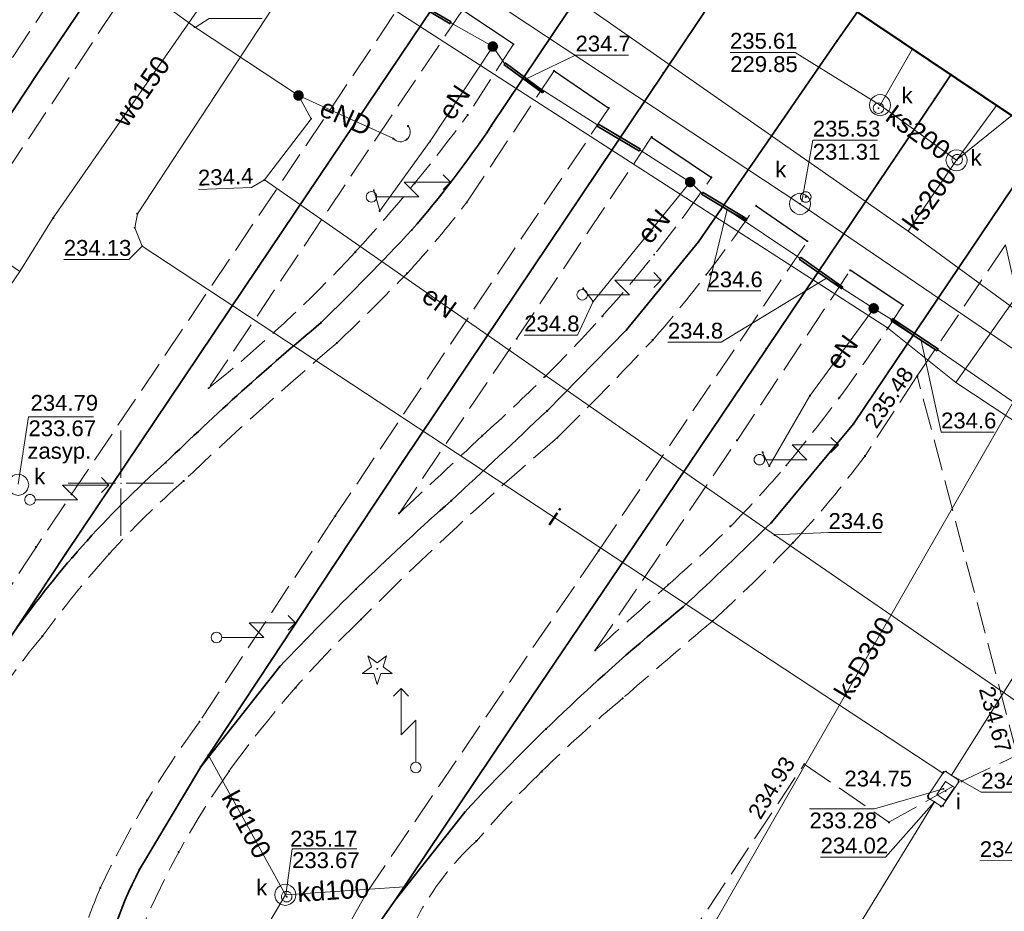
# Model space of a CAD drawing. Header units: metres. Extents: x 6603648 to 6604252, y 5739748 to 5740166.
# Tile 22 of 114: x 6603745 to 6603792, y 5739930 to 5739972. Entities that reach past the tile are written whole.
import ezdxf
from ezdxf.enums import TextEntityAlignment as Align

# ---------------------------------------------------------------- set-up
doc = ezdxf.new("R2010")
doc.units = ezdxf.units.M
doc.header["$PDSIZE"] = 0.75
doc.linetypes.add('ARK_LIN', pattern=[50, 50, 0])
doc.linetypes.add('PRZER3-1', pattern=[2, 1.5, -0.5])
doc.layers.get('0').update_dxf_attribs({"linetype": 'CONTINUOUS'})
for name, color, linetype, lineweight, true_color in [('GESBZO', 7, 'CONTINUOUS', 50, 0x0a0909), ('GSLKOU', 7, 'CONTINUOUS', 18, 0x0a0909), ('GSLKRW', 7, 'CONTINUOUS', 25, 0x0a0909), ('GSLTTR', 7, 'CONTINUOUS', 35, 0x0a0909), ('GSPPRB', 7, 'CONTINUOUS', 18, 0x0a0909), ('GSPRDI', 7, 'CONTINUOUS', 18, 0x008000), ('GSPWPS', 7, 'CONTINUOUS', 13, 0x0a0909), ('GSPWPS_O', 7, 'CONTINUOUS', 13, 0x0a0909), ('GSSKOA', 7, 'CONTINUOUS', 18, 0x0a0909), ('GULENN', 1, 'CONTINUOUS', 18, 0xff0000), ('GULENN_O', 1, 'CONTINUOUS', 18, 0xff0000), ('GULEOR', 1, 'CONTINUOUS', 35, 0xff0000), ('GULIPR', 7, 'CONTINUOUS', 18, 0x0a0909), ('GULIPR_O', 7, 'CONTINUOUS', 18, 0x0a0909), ('GULKDP', 7, 'CONTINUOUS', 18, 0x803300), ('GULKDP_O', 7, 'CONTINUOUS', 18, 0x803300), ('GULKSP', 7, 'CONTINUOUS', 18, 0x803300), ('GULKSP_O', 7, 'CONTINUOUS', 18, 0x803300), ('GULWOP', 5, 'CONTINUOUS', 18, 0x0000ff), ('GULWOP_O', 5, 'CONTINUOUS', 18, 0x0000ff), ('GUPISL', 7, 'CONTINUOUS', 18, 0x0a0909), ('GUPIWZ', 7, 'CONTINUOUS', 18, 0x0a0909), ('GUPIWZ_O', 7, 'CONTINUOUS', 18, 0x0a0909), ('GUPKSD', 7, 'CONTINUOUS', 18, 0x803300), ('GUPKWZ', 7, 'CONTINUOUS', 18, 0x0a0909), ('GUPKWZ_O', 7, 'CONTINUOUS', 18, 0x0a0909), ('GUSIKP', 7, 'CONTINUOUS', 18, 0x0a0909)]:
    doc.layers.add(name, color=color, linetype=linetype, lineweight=lineweight, true_color=true_color)
for name, color, linetype, true_color in [('GUPESH', 1, 'CONTINUOUS', 0xff0000), ('GUPESH_O', 1, 'CONTINUOUS', 0xff0000), ('GUPEUI', 7, 'CONTINUOUS', 0x0a0909), ('GUPISH', 7, 'CONTINUOUS', 0x0a0909), ('GUPISH_O', 7, 'CONTINUOUS', 0x0a0909), ('GUPKSH', 7, 'CONTINUOUS', 0x803300), ('GUPKSH_O', 7, 'CONTINUOUS', 0x803300), ('GUPZSH', 7, 'CONTINUOUS', 0x0a0909)]:
    doc.layers.add(name, color=color, linetype=linetype, true_color=true_color)
doc.layers.add('PKT_ARK', color=7, linetype='ARK_LIN', lineweight=18)
doc.styles.add('Arial', font='arial.ttf')

# ---------------------------------------------------------------- blocks, each defined once
blk = doc.blocks.new('GSPPRB0')
at = {"color": 0, "lineweight": 18}
blk.add_lwpolyline([(-0.007955, 0.0225), (0.007955, 0.0225), (0.0225, 0.007955), (0.0225, -0.007955), (0.007955, -0.0225), (-0.007955, -0.0225), (-0.0225, -0.007955), (-0.0225, 0.007955)], close=True, dxfattribs=at)
blk = doc.blocks.new('GUPISL1_5')
at = {"color": 0}
for points in [[(3.396745, 1.05234), (3.75, 0.7), (3.396745, 0.34766)], [(0.25, 0), (2.25, 0), (1.55, 0.7), (3.75, 0.7)]]:
    blk.add_lwpolyline(points, dxfattribs=at)
blk.add_lwpolyline([(0.25, 0), (0.241481, -0.064705), (0.216506, -0.125), (0.176777, -0.176777), (0.125, -0.216506), (0.064705, -0.241481), (0, -0.25), (-0.064705, -0.241481), (-0.125, -0.216506), (-0.176777, -0.176777), (-0.216506, -0.125), (-0.241481, -0.064705), (-0.25, 0), (-0.241481, 0.064705), (-0.216506, 0.125), (-0.176777, 0.176777), (-0.125, 0.216506), (-0.064705, 0.241481), (0, 0.25), (0.064705, 0.241481), (0.125, 0.216506), (0.176777, 0.176777), (0.216506, 0.125), (0.241481, 0.064705)], close=True, dxfattribs=at)
blk = doc.blocks.new('GUPESH1')
blk.add_hatch(color=0).paths.add_polyline_path([(0, 0.045), (-0.011647, 0.043467), (-0.0225, 0.038971), (-0.03182, 0.03182), (-0.038971, 0.0225), (-0.043467, 0.011647), (-0.045, 0), (-0.043467, -0.011647), (-0.038971, -0.0225), (-0.03182, -0.03182), (-0.0225, -0.038971), (-0.011647, -0.043467), (0, -0.045), (0.011647, -0.043467), (0.0225, -0.038971), (0.03182, -0.03182), (0.038971, -0.0225), (0.043467, -0.011647), (0.045, 0), (0.043467, 0.011647), (0.038971, 0.0225), (0.03182, 0.03182), (0.0225, 0.038971), (0.011647, 0.043467)])
blk = doc.blocks.new('GUPEUI1')
blk.add_hatch(color=0).paths.add_polyline_path([(0, 0.25), (-0.064705, 0.241481), (-0.125, 0.216506), (-0.176777, 0.176777), (-0.216506, 0.125), (-0.241481, 0.064705), (-0.25, 0), (-0.241481, -0.064705), (-0.216506, -0.125), (-0.176777, -0.176777), (-0.125, -0.216506), (-0.064705, -0.241481), (0, -0.25), (0.064705, -0.241481), (0.125, -0.216506), (0.176777, -0.176777), (0.216506, -0.125), (0.241481, -0.064705), (0.25, 0), (0.241481, 0.064705), (0.216506, 0.125), (0.176777, 0.176777), (0.125, 0.216506), (0.064705, 0.241481)])
blk = doc.blocks.new('GUPKSD1_1')
at = {"color": 0}
blk.add_lwpolyline([(0.5, 0), (0.482963, -0.12941), (0.433013, -0.25), (0.353553, -0.353553), (0.25, -0.433013), (0.12941, -0.482963), (0, -0.5), (-0.12941, -0.482963), (-0.25, -0.433013), (-0.353553, -0.353553), (-0.433013, -0.25), (-0.482963, -0.12941), (-0.5, 0), (-0.482963, 0.12941), (-0.433013, 0.25), (-0.353553, 0.353553), (-0.25, 0.433013), (-0.12941, 0.482963), (0, 0.5), (0.12941, 0.482963), (0.25, 0.433013), (0.353553, 0.353553), (0.433013, 0.25), (0.482963, 0.12941)], close=True, dxfattribs=at)
blk = doc.blocks.new('GUPKWZ1_1')
at = {"color": 0}
blk.add_lwpolyline([(0.25, 0), (0.241481, -0.064705), (0.216506, -0.125), (0.176777, -0.176777), (0.125, -0.216506), (0.064705, -0.241481), (0, -0.25), (-0.064705, -0.241481), (-0.125, -0.216506), (-0.176777, -0.176777), (-0.216506, -0.125), (-0.241481, -0.064705), (-0.25, 0), (-0.241481, 0.064705), (-0.216506, 0.125), (-0.176777, 0.176777), (-0.125, 0.216506), (-0.064705, 0.241481), (0, 0.25), (0.064705, 0.241481), (0.125, 0.216506), (0.176777, 0.176777), (0.216506, 0.125), (0.241481, 0.064705)], close=True, dxfattribs=at)
blk = doc.blocks.new('GSPRDI1')
blk.add_hatch(color=0).paths.add_polyline_path([(-0.045, 0), (-0.042798, -0.013906), (-0.036406, -0.02645), (-0.02645, -0.036406), (-0.013906, -0.042798), (0, -0.045), (0.013906, -0.042798), (0.02645, -0.036406), (0.036406, -0.02645), (0.042798, -0.013906), (0.045, 0), (0.042798, 0.013906), (0.036406, 0.02645), (0.02645, 0.036406), (0.013906, 0.042798), (0, 0.045), (-0.013906, 0.042798), (-0.02645, 0.036406), (-0.036406, 0.02645), (-0.042798, 0.013906)])
at = {"color": 0}
blk.add_lwpolyline([(0.088531, -0.272471), (-0.231778, -0.713338), (-0.231778, -0.168396), (-0.750048, 0), (-0.231778, 0.168396), (-0.231778, 0.713338), (0.088531, 0.272471), (0.606801, 0.440867), (0.286493, 0), (0.606801, -0.440867)], close=True, dxfattribs=at)
blk = doc.blocks.new('GUPISH1')
blk.add_hatch(color=0).paths.add_polyline_path([(0, 0.045), (-0.011647, 0.043467), (-0.0225, 0.038971), (-0.03182, 0.03182), (-0.038971, 0.0225), (-0.043467, 0.011647), (-0.045, 0), (-0.043467, -0.011647), (-0.038971, -0.0225), (-0.03182, -0.03182), (-0.0225, -0.038971), (-0.011647, -0.043467), (0, -0.045), (0.011647, -0.043467), (0.0225, -0.038971), (0.03182, -0.03182), (0.038971, -0.0225), (0.043467, -0.011647), (0.045, 0), (0.043467, 0.011647), (0.038971, 0.0225), (0.03182, 0.03182), (0.0225, 0.038971), (0.011647, 0.043467)])
blk = doc.blocks.new('GUPIWZ1_3')
at = {"color": 0}
blk.add_lwpolyline([(0.375, -0.25), (-0.375, -0.25), (-0.375, 0.25), (0.375, 0.25)], close=True, dxfattribs=at)
blk = doc.blocks.new('GUPZSH1')
blk.add_hatch(color=0).paths.add_polyline_path([(0, 0.045), (-0.011647, 0.043467), (-0.0225, 0.038971), (-0.03182, 0.03182), (-0.038971, 0.0225), (-0.043467, 0.011647), (-0.045, 0), (-0.043467, -0.011647), (-0.038971, -0.0225), (-0.03182, -0.03182), (-0.0225, -0.038971), (-0.011647, -0.043467), (0, -0.045), (0.011647, -0.043467), (0.0225, -0.038971), (0.03182, -0.03182), (0.038971, -0.0225), (0.043467, -0.011647), (0.045, 0), (0.043467, 0.011647), (0.038971, 0.0225), (0.03182, 0.03182), (0.0225, 0.038971), (0.011647, 0.043467)])
blk = doc.blocks.new('GUPKSH1')
blk.add_hatch(color=0).paths.add_polyline_path([(0, 0.045), (-0.011647, 0.043467), (-0.0225, 0.038971), (-0.03182, 0.03182), (-0.038971, 0.0225), (-0.043467, 0.011647), (-0.045, 0), (-0.043467, -0.011647), (-0.038971, -0.0225), (-0.03182, -0.03182), (-0.0225, -0.038971), (-0.011647, -0.043467), (0, -0.045), (0.011647, -0.043467), (0.0225, -0.038971), (0.03182, -0.03182), (0.038971, -0.0225), (0.043467, -0.011647), (0.045, 0), (0.043467, 0.011647), (0.038971, 0.0225), (0.03182, 0.03182), (0.0225, 0.038971), (0.011647, 0.043467)])
blk = doc.blocks.new('GSPWPS1')
blk.add_hatch(color=0).paths.add_polyline_path([(0, 0.045), (-0.011647, 0.043467), (-0.0225, 0.038971), (-0.03182, 0.03182), (-0.038971, 0.0225), (-0.043467, 0.011647), (-0.045, 0), (-0.043467, -0.011647), (-0.038971, -0.0225), (-0.03182, -0.03182), (-0.0225, -0.038971), (-0.011647, -0.043467), (0, -0.045), (0.011647, -0.043467), (0.0225, -0.038971), (0.03182, -0.03182), (0.038971, -0.0225), (0.043467, -0.011647), (0.045, 0), (0.043467, 0.011647), (0.038971, 0.0225), (0.03182, 0.03182), (0.0225, 0.038971), (0.011647, 0.043467)])
blk = doc.blocks.new('ASS_SYM', base_point=(826.5, 303.25))
at = {"layer": 'PKT_ARK'}
for p, q in [((826.5, 303.5), (826.5, 305.75)), ((826.25, 303.25), (824, 303.25)), ((826.5, 303), (826.5, 300.75)), ((826.75, 303.25), (829, 303.25))]:
    blk.add_line(p, q, dxfattribs=at)
blk.add_point((826.5, 303.25), dxfattribs=at)
blk.add_point((826.5, 303.25), dxfattribs=at)

msp = doc.modelspace()

# ---------------------------------------------------------------- linework, layer by layer
at = {"layer": 'GESBZO', "color": 18, "linetype": 'Continuous', "lineweight": 50, "true_color": 0x0a0909}
msp.add_lwpolyline([(6603844.91, 5740034.49), (6603839.9, 5740027), (6603875.35, 5740003.17), (6603880.41, 5740010.65), (6603920.5, 5739983.7), (6603873.22, 5739913.17), (6603833.08, 5739940.09), (6603838.08, 5739947.56), (6603802.57, 5739971.43), (6603797.54, 5739963.94), (6603767.37, 5739984.2), (6603814.71, 5740054.71)], close=True, dxfattribs=at)
at = {"layer": 'GSLKOU', "color": 18, "linetype": 'PRZER3-1', "lineweight": 18, "true_color": 0x0a0909}
for points in [[(6603732.661, 5739951.904), (6603752.425, 5739981.605)], [(6603734.536, 5739949.701), (6603754.754, 5739980.119)], [(6603764.077, 5739973.918), (6603745.973, 5739946.97)], [(6603766.216, 5739972.471), (6603754.164, 5739954.516)], [(6603768.63, 5739970.849), (6603766.456, 5739967.484)], [(6603770.565, 5739969.587), (6603766.42, 5739963.343)], [(6603773.161, 5739967.819), (6603760.177, 5739948.445)], [(6603768.78, 5739956.859), (6603775.189, 5739966.439)], [(6603772.683, 5739946.805), (6603782.59, 5739961.497)], [(6603779.249, 5739952.038), (6603784.618, 5739960.117)], [(6603763.205, 5739948.566), (6603768.78, 5739956.859)], [(6603787.8, 5739955.1), (6603785.325, 5739951.299)], [(6603772.517, 5739942.071), (6603779.249, 5739952.038)], [(6603760.177, 5739948.445), (6603753.731, 5739938.674)], [(6603745.973, 5739946.97), (6603741.209, 5739939.653)], [(6603761.705, 5739930.612), (6603772.683, 5739946.805)], [(6603761.705, 5739930.612), (6603758.508, 5739924.937)]]:
    msp.add_lwpolyline(points, dxfattribs=at)
for points in [[(6603766.456, 5739967.484, -0.026379), (6603761.126, 5739960.986)], [(6603772.85, 5739957.931, 0.031974), (6603778.028, 5739964.526)], [(6603766.42, 5739963.343, -0.022209), (6603763.587, 5739959.965)], [(6603780.156, 5739963.178, -0.014815), (6603777.781, 5739959.9)], [(6603754.164, 5739954.516, 0.03759), (6603761.126, 5739960.986)], [(6603763.587, 5739959.965, -0.007771), (6603760.262, 5739956.668)], [(6603777.781, 5739959.9, -0.016662), (6603775.243, 5739956.798)], [(6603781.584, 5739950.844, 0.03015), (6603787.122, 5739958.457)], [(6603770.117, 5739955.055, 0.015158), (6603772.85, 5739957.931)], [(6603760.262, 5739956.668, 0.014024), (6603752.982, 5739950.111)], [(6603775.243, 5739956.798, -0.00858), (6603770.725, 5739952.167)], [(6603767.152, 5739952.255, 0.013667), (6603770.117, 5739955.055)], [(6603770.725, 5739952.167, 0.021604), (6603761.405, 5739943.539)], [(6603763.205, 5739948.566, 0.001456), (6603767.152, 5739952.255)], [(6603785.325, 5739951.299, -0.026489), (6603781.907, 5739947.18)], [(6603778.931, 5739947.951, 0.019313), (6603781.584, 5739950.844)], [(6603752.982, 5739950.111, 0.028227), (6603749.45, 5739946.65)], [(6603775.986, 5739945.191, 0.019267), (6603778.931, 5739947.951)], [(6603781.907, 5739947.18, -0.014972), (6603778.081, 5739943.453)], [(6603749.45, 5739946.65, 0.024984), (6603746.268, 5739942.725)], [(6603772.517, 5739942.071, 0.005425), (6603775.986, 5739945.191)], [(6603755.139, 5739936.332, -0.046882), (6603761.405, 5739943.539)], [(6603778.081, 5739943.453, 0.006138), (6603773.824, 5739939.787)], [(6603746.268, 5739942.725, 0.075875), (6603742.189, 5739936.142)], [(6603773.824, 5739939.787, 0.022283), (6603769.972, 5739936.309)], [(6603753.731, 5739938.674, 0.048437), (6603749.019, 5739930.778)], [(6603755.139, 5739936.332, 0.054213), (6603750.988, 5739928.827)], [(6603769.972, 5739936.309, 0.023566), (6603766.878, 5739933.006)], [(6603766.878, 5739933.006, 0.088556), (6603764.06, 5739929.359)], [(6603748.024, 5739927.997, -0.02836), (6603749.019, 5739930.778)]]:
    msp.add_lwpolyline(points, format="xyb", dxfattribs=at)
at = {"layer": 'GSLKRW', "color": 18, "linetype": 'Continuous', "lineweight": 25, "true_color": 0x0a0909}
for points in [[(6603768.63, 5739970.849), (6603766.216, 5739972.471)], [(6603770.565, 5739969.587), (6603773.161, 5739967.819)], [(6603775.189, 5739966.439), (6603778.028, 5739964.526)], [(6603780.156, 5739963.178), (6603782.59, 5739961.497)], [(6603787.122, 5739958.457), (6603784.618, 5739960.117)]]:
    msp.add_lwpolyline(points, dxfattribs=at)
at = {"layer": 'GSLTTR', "color": 18, "linetype": 'Continuous', "lineweight": 35, "true_color": 0x0a0909}
for points in [[(6603749.51, 5739910.14, -0.046197), (6603745.82, 5739913.14, -0.026842), (6603743.9, 5739915.24, -0.075296), (6603740.8, 5739919.97, -0.066453), (6603739.33, 5739924.79, -0.051989), (6603739.12, 5739929.17, -0.009541), (6603739.17, 5739929.86, -0.113235), (6603742.57, 5739939.33), (6603744.11, 5739941.73), (6603744.69, 5739942.6), (6603747.38, 5739946.66), (6603750.92, 5739951.92), (6603756.52, 5739960.27), (6603762.25, 5739968.78), (6603769.89, 5739980.14), (6603770.97, 5739981.78)], [(6603775.54, 5739978.72), (6603774.92, 5739977.81), (6603771.27, 5739972.47), (6603767.58, 5739966.97, -0.030946), (6603763.81, 5739962.03, -0.011924), (6603759.5, 5739957.63, 0.018577), (6603752.12, 5739950.98, 0.058962), (6603744.69, 5739942.6)], [(6603758.67, 5739904.01, -0.086393), (6603752.76, 5739909.2, -0.036176), (6603750.96, 5739911.78, -0.024449), (6603750.16, 5739913.25, -0.068711), (6603748.65, 5739918.14, -0.015582), (6603748.48, 5739919.48, -0.045773), (6603748.45, 5739923.25, -0.027228), (6603748.8, 5739925.68, -0.067876), (6603750.88, 5739931.65), (6603753.79, 5739936.54), (6603757.16, 5739941.63), (6603760.04, 5739946), (6603763.38, 5739951.03), (6603769.56, 5739960.23), (6603775.75, 5739969.48), (6603779.11, 5739974.5), (6603779.94, 5739975.76)], [(6603784.96, 5739972.39), (6603783.99, 5739971), (6603781.5, 5739967.38), (6603777.41, 5739961.46), (6603774, 5739957.28), (6603770.22, 5739953.43, -0.001224), (6603765.68, 5739949.17, 0.022454), (6603757.54, 5739941.29), (6603753.79, 5739936.54)], [(6603767.96, 5739897.79, -0.046037), (6603764.15, 5739900.79, -0.032329), (6603762.04, 5739903.04, -0.036658), (6603760.29, 5739905.46, -0.020129), (6603759.47, 5739906.92, -0.020807), (6603758.85, 5739908.25, -0.047397), (6603757.78, 5739911.87, -0.028707), (6603757.48, 5739914.03, -0.045966), (6603757.49, 5739917.21, -0.02338), (6603757.83, 5739919.35, -0.071057), (6603759.58, 5739924.44), (6603762.42, 5739929.34), (6603763.02, 5739930.2), (6603769.1, 5739939.25), (6603774.8, 5739947.71), (6603780.64, 5739956.39), (6603785.95, 5739964.27), (6603788.63, 5739968.26), (6603789.4, 5739969.4)], [(6603793.89, 5739966.39), (6603793.3, 5739965.49), (6603784.78, 5739952.83), (6603780.88, 5739948.13, -0.006869), (6603776.69, 5739944.13, 0.034582), (6603766.32, 5739934.38), (6603763.02, 5739930.2)]]:
    msp.add_lwpolyline(points, format="xyb", dxfattribs=at)
msp.add_lwpolyline([(6603748.86, 5739973.66), (6603746.04, 5739969.46), (6603743.22, 5739965.22)], dxfattribs=at)
at = {"layer": 'GSSKOA', "color": 18, "linetype": 'PRZER3-1', "lineweight": 18, "true_color": 0x0a0909}
msp.add_lwpolyline([(6603775.52, 5739899.78), (6603774.38, 5739898.07), (6603765.84, 5739903.97), (6603769.82, 5739909.75), (6603766.28, 5739911.97), (6603773.42, 5739923.12), (6603782.44, 5739936.66), (6603786.46, 5739933.9), (6603789.91, 5739935.85), (6603792.55, 5739937.08), (6603787.8, 5739955.1), (6603791.99, 5739961.32), (6603795.31, 5739946.46), (6603797.65, 5739941.89, -0.160585), (6603793.59, 5739926.67), (6603789.76, 5739929.17), (6603781.99, 5739917.85), (6603771.35, 5739902.65)], format="xyb", close=True, dxfattribs=at)
at = {"layer": 'GULENN', "color": 1, "linetype": 'Continuous', "lineweight": 18, "true_color": 0xff0000}
for points in [[(6603739.309, 5739984.7, 0.0453), (6603739.024, 5739984.247, 0.253531), (6603738.904, 5739982.742), (6603739.609, 5739981.58), (6603740.354, 5739980.954), (6603746.175, 5739977.009), (6603753.49, 5739971.67), (6603758.429, 5739968.416)], [(6603758.429, 5739968.416), (6603762.933, 5739966.366, 0.962527), (6603763.633, 5739966.969)]]:
    msp.add_lwpolyline(points, format="xyb", dxfattribs=at)
for points in [[(6603768.208, 5739969.93), (6603767.652, 5739970.739), (6603765.658, 5739971.869)], [(6603767.652, 5739970.739), (6603764.681, 5739966.239), (6603762.287, 5739962.93), (6603762.007, 5739963.915)], [(6603772.637, 5739967.008), (6603769.212, 5739969.187), (6603770.035, 5739968.586)], [(6603758.429, 5739968.416), (6603759.032, 5739967.311), (6603756.81, 5739964.405), (6603781.022, 5739947.545), (6603793.714, 5739938.814), (6603795.289, 5739930.775)], [(6603777.583, 5739963.777), (6603777.023, 5739964.306), (6603774.642, 5739965.818)], [(6603777.023, 5739964.306), (6603772.415, 5739958.632), (6603771.943, 5739959.253)], [(6603782.226, 5739960.689), (6603778.775, 5739963.001), (6603779.689, 5739962.509)], [(6603787.992, 5739956.785), (6603786.576, 5739957.776), (6603785.733, 5739958.306), (6603783.491, 5739959.745), (6603784.245, 5739959.279)], [(6603785.733, 5739958.306), (6603782.707, 5739954.158), (6603780.774, 5739950.818), (6603780.461, 5739951.472)], [(6603795.443, 5739931.088), (6603796.634, 5739938.024), (6603796.785, 5739947.978), (6603794.554, 5739951.965), (6603793.136, 5739953.326), (6603788.775, 5739956.33)]]:
    msp.add_lwpolyline(points, dxfattribs=at)
at = {"layer": 'GULEOR', "color": 1, "linetype": 'Continuous', "lineweight": 35, "true_color": 0xff0000}
for points in [[(6603765.633, 5739971.826), (6603763.74, 5739972.938)], [(6603763.791, 5739973.025), (6603765.684, 5739971.912)], [(6603770.006, 5739968.546), (6603768.178, 5739969.89)], [(6603768.237, 5739969.97), (6603770.065, 5739968.627)], [(6603774.616, 5739965.775), (6603772.612, 5739966.965)], [(6603772.663, 5739967.051), (6603774.667, 5739965.861)], [(6603779.663, 5739962.466), (6603777.558, 5739963.734)], [(6603777.609, 5739963.82), (6603779.715, 5739962.552)], [(6603784.216, 5739959.238), (6603782.198, 5739960.648)], [(6603782.255, 5739960.73), (6603784.274, 5739959.32)], [(6603786.548, 5739957.734), (6603788.748, 5739956.288)], [(6603788.803, 5739956.371), (6603786.603, 5739957.818)]]:
    msp.add_lwpolyline(points, dxfattribs=at)
at = {"layer": 'GULIPR', "color": 18, "linetype": 'Continuous', "lineweight": 18, "true_color": 0x0a0909}
for points in [[(6603763.9, 5739982.8), (6603750.78, 5739962.8), (6603750.66, 5739962.13), (6603751.01, 5739961.26), (6603789.02, 5739936.23)], [(6603789.42, 5739936.14), (6603808.959, 5739967.135)], [(6603788.62, 5739934.87), (6603772.21, 5739908.02), (6603771.64, 5739907.58), (6603770.48, 5739907.2), (6603769.71, 5739906.87), (6603768.93, 5739906.16), (6603761.41, 5739889.72), (6603761.16, 5739888.8), (6603761.19, 5739887.47), (6603765.51, 5739851.59)]]:
    msp.add_lwpolyline(points, dxfattribs=at)
at = {"layer": 'GULKDP', "color": 36, "linetype": 'Continuous', "lineweight": 18, "true_color": 0x803300}
for points in [[(6603808.053, 5739945.704), (6603782.235, 5739963.27), (6603758.971, 5739978.657), (6603770.532, 5739996.192)], [(6603757.807, 5739930.454), (6603754.132, 5739937.142)], [(6603757.807, 5739930.454), (6603756.172, 5739927.649), (6603754.079, 5739913.346)], [(6603763.461, 5739930.827), (6603757.807, 5739930.454)]]:
    msp.add_lwpolyline(points, dxfattribs=at)
at = {"layer": 'GULKSP', "color": 36, "linetype": 'Continuous', "lineweight": 18, "true_color": 0x803300}
for points in [[(6603748.516, 5739988.769), (6603769.313, 5739974.582), (6603787.37, 5739961.971), (6603794.163, 5739956.998)], [(6603787.568, 5739970.638), (6603786.038, 5739967.957), (6603789.665, 5739965.339)], [(6603791.563, 5739967.948), (6603789.665, 5739965.339), (6603787.37, 5739961.971)], [(6603768.678, 5739901.106), (6603777.469, 5739927.869), (6603794.163, 5739956.998)]]:
    msp.add_lwpolyline(points, dxfattribs=at)
at = {"layer": 'GULWOP', "color": 5, "linetype": 'Continuous', "lineweight": 18, "true_color": 0x0000ff}
for points in [[(6603745.201, 5739960.057), (6603740.434, 5739963.332), (6603740.26, 5739965.529), (6603720.897, 5739981.424), (6603720.225, 5739982.01), (6603719.36, 5739982.56)], [(6603745.201, 5739960.057), (6603746.79, 5739962.599), (6603755.14, 5739974.639), (6603756.52, 5739976.667)], [(6603825.656, 5739849.078), (6603825.941, 5739853.814), (6603837.788, 5739855.542), (6603869.267, 5739902.302), (6603868.152, 5739903.059), (6603866.813, 5739903.963), (6603828.065, 5739929.382), (6603823.148, 5739932.634), (6603789.626, 5739954.786), (6603786.394, 5739957.382), (6603756.52, 5739976.667)], [(6603789.626, 5739954.786), (6603796.544, 5739964.609)], [(6603825.656, 5739849.078), (6603769.366, 5739852.901), (6603737.285, 5739855.059), (6603734.65, 5739855.19), (6603732.727, 5739868.33), (6603732.589, 5739869.247), (6603724.96, 5739921.24), (6603723.88, 5739928.79), (6603745.201, 5739960.057)]]:
    msp.add_lwpolyline(points, dxfattribs=at)
at = {"layer": 'GUPESH_O', "color": 1, "linetype": 'Continuous', "lineweight": 13, "true_color": 0xff0000, "flags": 128}
for points in [[(6603753.52, 5739971.652), (6603754.185, 5739972.066), (6603756.705, 5739972.066)], [(6603769.212, 5739969.187), (6603771.582, 5739970.333), (6603774.102, 5739970.333)], [(6603756.81, 5739964.405), (6603756.202, 5739964.052), (6603753.684, 5739963.957)], [(6603778.775, 5739963.001), (6603777.849, 5739959.136), (6603780.369, 5739959.138)], [(6603783.491, 5739959.745), (6603778.486, 5739956.701), (6603775.966, 5739956.701)], [(6603772.411, 5739958.628), (6603771.667, 5739957.036), (6603769.147, 5739957.036)], [(6603787.992, 5739956.785), (6603788.933, 5739952.434), (6603791.453, 5739952.434)], [(6603781.022, 5739947.545), (6603783.592, 5739947.659), (6603786.112, 5739947.659)], [(6603795.443, 5739931.088), (6603793.292, 5739932.081), (6603790.772, 5739932.075)]]:
    msp.add_lwpolyline(points, dxfattribs=at)
at = {"layer": 'GUPISH_O', "color": 18, "linetype": 'Continuous', "lineweight": 13, "true_color": 0x0a0909, "flags": 128}
for points in [[(6603751.01, 5739961.26), (6603750.37, 5739960.631), (6603747.29, 5739960.631)], [(6603789.42, 5739936.14), (6603790.843, 5739935.327), (6603793.923, 5739935.327)], [(6603789.04, 5739935.49), (6603785.77, 5739934.535), (6603782.69, 5739934.535)], [(6603788.607, 5739934.859), (6603786.295, 5739932.247), (6603783.215, 5739932.247)]]:
    msp.add_lwpolyline(points, dxfattribs=at)
at = {"layer": 'GUPKSH_O', "color": 36, "linetype": 'Continuous', "lineweight": 13, "true_color": 0x803300, "flags": 128}
for points in [[(6603786.038, 5739967.957), (6603782.004, 5739970.452), (6603778.924, 5739970.452)], [(6603789.694, 5739965.37), (6603793.203, 5739968.216), (6603796.283, 5739968.216)], [(6603782.328, 5739963.385), (6603782.841, 5739966.289), (6603785.921, 5739966.289)], [(6603745.131, 5739949.952), (6603745.614, 5739953.159), (6603748.694, 5739953.159)], [(6603757.835, 5739930.452), (6603758.127, 5739932.645), (6603761.207, 5739932.645)]]:
    msp.add_lwpolyline(points, dxfattribs=at)
at = {"layer": 'GUSIKP', "color": 18, "linetype": 'Continuous', "lineweight": 18, "true_color": 0x0a0909}
msp.add_lwpolyline([(6603789.06, 5739936.29), (6603789.16, 5739936.31), (6603789.75, 5739935.92), (6603789.77, 5739935.82), (6603789.02, 5739934.69), (6603788.93, 5739934.66), (6603788.33, 5739935.05), (6603788.31, 5739935.15)], close=True, dxfattribs=at)

# ---------------------------------------------------------------- block references
at = {"layer": 'GSPPRB', "color": 18, "linetype": 'Continuous', "lineweight": 18, "true_color": 0x0a0909, "rotation": 90}
for p in [(6603765.658, 5739971.869), (6603768.63, 5739970.849), (6603783.99, 5739971), (6603768.208, 5739969.93), (6603746.04, 5739969.46), (6603770.565, 5739969.587), (6603775.75, 5739969.48), (6603789.4, 5739969.4), (6603762.25, 5739968.78), (6603770.035, 5739968.586), (6603788.63, 5739968.26), (6603773.161, 5739967.819), (6603759.032, 5739967.311), (6603766.456, 5739967.484), (6603781.5, 5739967.38), (6603763.633, 5739966.969), (6603767.58, 5739966.97), (6603772.637, 5739967.008), (6603762.933, 5739966.366), (6603775.189, 5739966.439), (6603763.572, 5739966.33), (6603764.681, 5739966.239), (6603774.642, 5739965.818), (6603778.028, 5739964.526), (6603763.941, 5739964.243), (6603785.95, 5739964.27), (6603762.007, 5739963.915), (6603777.583, 5739963.777), (6603766.42, 5739963.343), (6603780.156, 5739963.178), (6603750.78, 5739962.8), (6603762.287, 5739962.93), (6603746.79, 5739962.599), (6603779.689, 5739962.509), (6603750.66, 5739962.13), (6603763.81, 5739962.03), (6603777.41, 5739961.46), (6603782.59, 5739961.497), (6603761.126, 5739960.986), (6603775.312, 5739960.851), (6603782.226, 5739960.689), (6603756.52, 5739960.27), (6603763.587, 5739959.965), (6603769.56, 5739960.23), (6603777.781, 5739959.9), (6603784.618, 5739960.117), (6603771.943, 5739959.253), (6603784.245, 5739959.279), (6603787.122, 5739958.457), (6603759.5, 5739957.63), (6603772.85, 5739957.931), (6603786.576, 5739957.776), (6603774, 5739957.28), (6603786.394, 5739957.382), (6603760.262, 5739956.668), (6603768.78, 5739956.859), (6603775.243, 5739956.798), (6603780.64, 5739956.39), (6603788.775, 5739956.33), (6603770.117, 5739955.055), (6603787.8, 5739955.1), (6603754.164, 5739954.516), (6603782.707, 5739954.158), (6603784.1, 5739954.065), (6603770.22, 5739953.43), (6603784.78, 5739952.83), (6603750.92, 5739951.92), (6603767.152, 5739952.255), (6603770.725, 5739952.167), (6603779.249, 5739952.038), (6603780.461, 5739951.472), (6603752.12, 5739950.98), (6603763.38, 5739951.03), (6603785.325, 5739951.299), (6603780.774, 5739950.818), (6603781.584, 5739950.844), (6603752.982, 5739950.111), (6603765.68, 5739949.17), (6603760.177, 5739948.445), (6603763.205, 5739948.566), (6603780.88, 5739948.13), (6603774.8, 5739947.71), (6603778.931, 5739947.951), (6603745.973, 5739946.97), (6603772.683, 5739946.805), (6603781.907, 5739947.18), (6603747.38, 5739946.66), (6603747.67, 5739946.45), (6603749.45, 5739946.65), (6603760.04, 5739946), (6603761.16, 5739944.97), (6603775.986, 5739945.191), (6603776.69, 5739944.13), (6603761.405, 5739943.539), (6603778.081, 5739943.453), (6603746.268, 5739942.725), (6603772.517, 5739942.071), (6603757.16, 5739941.63), (6603757.54, 5739941.29), (6603758.29, 5739940.295), (6603773.824, 5739939.787), (6603769.1, 5739939.25), (6603753.731, 5739938.674), (6603770.18, 5739938.33), (6603753.79, 5739936.54), (6603782.44, 5739936.66), (6603755.139, 5739936.332), (6603769.972, 5739936.309), (6603789.06, 5739936.29), (6603789.16, 5739936.31), (6603789.75, 5739935.92), (6603789.77, 5739935.82), (6603789.91, 5739935.85), (6603788.31, 5739935.15), (6603788.33, 5739935.05), (6603751.245, 5739934.943), (6603788.93, 5739934.66), (6603789.02, 5739934.69), (6603766.32, 5739934.38), (6603786.46, 5739933.9), (6603766.878, 5739933.006), (6603752.745, 5739932.483), (6603750.88, 5739931.65), (6603749.019, 5739930.778), (6603761.705, 5739930.612), (6603763.02, 5739930.2)]:
    msp.add_blockref('GSPPRB0', p, dxfattribs=at)
at = {"layer": 'GSPRDI', "color": 96, "linetype": 'Continuous', "lineweight": 18, "true_color": 0x008000, "rotation": 90}
msp.add_blockref('GSPRDI1', (6603762.17, 5739941.19), dxfattribs=at)
at = {"layer": 'GSPWPS', "color": 18, "linetype": 'Continuous', "lineweight": 13, "true_color": 0x0a0909, "rotation": 90}
for p in [(6603787.8, 5739955.1), (6603782.44, 5739936.66)]:
    msp.add_blockref('GSPWPS1', p, dxfattribs=at)
at = {"layer": 'GUPESH', "color": 1, "linetype": 'Continuous', "lineweight": 5, "true_color": 0xff0000, "rotation": 90}
for p in [(6603753.49, 5739971.67), (6603769.212, 5739969.187), (6603756.81, 5739964.405), (6603778.775, 5739963.001), (6603783.491, 5739959.745), (6603772.415, 5739958.632), (6603787.992, 5739956.785), (6603781.022, 5739947.545)]:
    msp.add_blockref('GUPESH1', p, dxfattribs=at)
at = {"layer": 'GUPEUI', "color": 18, "linetype": 'Continuous', "lineweight": 5, "true_color": 0x0a0909, "rotation": 90}
for p in [(6603767.652, 5739970.739), (6603758.429, 5739968.416), (6603777.023, 5739964.306), (6603785.733, 5739958.306)]:
    msp.add_blockref('GUPEUI1', p, dxfattribs=at)
at = {"layer": 'GUPISH', "color": 18, "linetype": 'Continuous', "lineweight": 5, "true_color": 0x0a0909, "rotation": 90}
for p in [(6603751.01, 5739961.26), (6603789.02, 5739936.23), (6603789.42, 5739936.14), (6603789.04, 5739935.49), (6603789.147, 5739935.386), (6603788.62, 5739934.87)]:
    msp.add_blockref('GUPISH1', p, dxfattribs=at)
at = {"layer": 'GUPISL', "color": 18, "linetype": 'Continuous', "lineweight": 18, "true_color": 0x0a0909}
for p, rotation in [((6603761.893, 5739963.602), 359.9999974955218), ((6603771.899, 5739958.952), 359.9999974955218), ((6603780.308, 5739951.119), 359.9999974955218), ((6603745.683, 5739949.217), 359.9999974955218), ((6603754.536, 5739942.674), 359.9999974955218), ((6603763.997, 5739936.499), 90)]:
    msp.add_blockref('GUPISL1_5', p, dxfattribs=dict(at, rotation=rotation))
at = {"layer": 'GUPIWZ', "color": 18, "linetype": 'Continuous', "lineweight": 18, "true_color": 0x0a0909, "rotation": 56.02769774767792}
msp.add_blockref('GUPIWZ1_3', (6603789.147, 5739935.386), dxfattribs=at)
at = {"layer": 'GUPKSD', "color": 36, "linetype": 'Continuous', "lineweight": 18, "true_color": 0x803300, "rotation": 90}
for p in [(6603786.038, 5739967.957), (6603789.665, 5739965.339), (6603782.235, 5739963.27), (6603745.122, 5739949.926), (6603757.807, 5739930.454)]:
    msp.add_blockref('GUPKSD1_1', p, dxfattribs=at)
at = {"layer": 'GUPKSH', "color": 36, "linetype": 'Continuous', "lineweight": 5, "true_color": 0x803300, "rotation": 90}
for p in [(6603785.964, 5739967.816), (6603786.038, 5739967.957), (6603789.665, 5739965.339), (6603789.694, 5739965.37), (6603782.508, 5739963.595), (6603782.235, 5739963.27), (6603757.807, 5739930.454), (6603757.869, 5739930.365)]:
    msp.add_blockref('GUPKSH1', p, dxfattribs=at)
at = {"layer": 'GUPKWZ', "color": 18, "linetype": 'Continuous', "lineweight": 18, "true_color": 0x0a0909, "rotation": 90}
for p in [(6603785.964, 5739967.816), (6603789.694, 5739965.37), (6603782.508, 5739963.595), (6603757.869, 5739930.365)]:
    msp.add_blockref('GUPKWZ1_1', p, dxfattribs=at)
at = {"layer": 'GUPZSH', "color": 18, "linetype": 'Continuous', "lineweight": 5, "true_color": 0x0a0909, "rotation": 90}
msp.add_blockref('GUPZSH1', (6603750.78, 5739962.8), dxfattribs=at)
at = {"layer": 'PKT_ARK', "linetype": 'Continuous'}
msp.add_blockref('ASS_SYM', (6603750, 5739950), dxfattribs=at)

# ---------------------------------------------------------------- texts
at = {"layer": 'GSPWPS_O', "color": 18, "linetype": 'Continuous', "lineweight": 0, "true_color": 0x0a0909, "style": 'Arial'}
for s, rotation, p in [('235.48', 55.5497, (6603785.862, 5739952.543)), ('234.93', 58.3606, (6603780.359, 5739933.983))]:
    msp.add_text(s, height=0.75, rotation=rotation, dxfattribs=at).set_placement(p)
msp.add_text('234.67', height=0.75, rotation=285.2478, dxfattribs=at).set_placement((6603791.564, 5739937.138), align=Align.RIGHT)
at = {"layer": 'GULENN_O', "color": 1, "linetype": 'Continuous', "lineweight": 0, "true_color": 0xff0000, "style": 'Arial'}
for s, rotation, p in [('eN', 56.5737, (6603766.197, 5739967.844)), ('eND', 335.5351, (6603760.495, 5739966.982)), ('eN', 49.7728, (6603775.63, 5739961.91)), ('eN', 323.9982, (6603764.853, 5739958.242)), ('eN', 53.8937, (6603784.584, 5739955.966))]:
    msp.add_text(s, height=0.9, rotation=rotation, dxfattribs=at).set_placement(p, align=Align.CENTER)
at = {"layer": 'GULIPR_O', "color": 18, "linetype": 'Continuous', "lineweight": 0, "true_color": 0x0a0909, "style": 'Arial'}
msp.add_text('i', height=0.9, rotation=326.3246, dxfattribs=at).set_placement((6603770.336, 5739948.023), align=Align.CENTER)
at = {"layer": 'GULKDP_O', "color": 36, "linetype": 'Continuous', "lineweight": 0, "true_color": 0x803300, "style": 'Arial'}
for rotation, p in [(298.7896, (6603755.575, 5739933.581)), (3.7784, (6603760.106, 5739930.225))]:
    msp.add_text('kd100', height=0.9, rotation=rotation, dxfattribs=at).set_placement(p, align=Align.CENTER)
at = {"layer": 'GULKSP_O', "color": 36, "linetype": 'Continuous', "lineweight": 0, "true_color": 0x803300, "style": 'Arial'}
for s, rotation, p in [('ks200', 324.1812, (6603787.588, 5739966.283)), ('ks200', 54.5853, (6603788.747, 5739963.268)), ('ksD300', 59.0343, (6603785.676, 5739941.469))]:
    msp.add_text(s, height=0.9, rotation=rotation, dxfattribs=at).set_placement(p, align=Align.CENTER)
at = {"layer": 'GULWOP_O', "color": 5, "linetype": 'Continuous', "lineweight": 0, "true_color": 0x0000ff, "style": 'Arial'}
msp.add_text('wo150', height=0.9, rotation=55.2556, dxfattribs=at).set_placement((6603751.335, 5739968.363), align=Align.CENTER)
at = {"layer": 'GUPESH_O', "color": 1, "linetype": 'Continuous', "lineweight": 0, "true_color": 0xff0000, "style": 'Arial'}
for s, rotation, p in [('234.7', 360, (6603771.582, 5739970.506)), ('234.4', 2.1522, (6603753.677, 5739964.13)), ('234.6', 0.0489, (6603777.849, 5739959.308)), ('234.8', 360, (6603769.147, 5739957.209)), ('234.8', 360, (6603775.966, 5739956.873)), ('234.6', 360, (6603788.933, 5739952.606)), ('234.6', 360, (6603783.592, 5739947.832)), ('234.0', 0.1329, (6603790.772, 5739932.247))]:
    msp.add_text(s, height=0.75, rotation=rotation, dxfattribs=at).set_placement(p)
at = {"layer": 'GUPISH_O', "color": 18, "linetype": 'Continuous', "lineweight": 0, "true_color": 0x0a0909, "style": 'Arial'}
for s, p in [('234.13', (6603747.29, 5739960.803)), ('234.75', (6603784.346, 5739935.601)), ('234.04', (6603790.843, 5739935.5)), ('233.28', (6603782.69, 5739933.612)), ('234.02', (6603783.215, 5739932.42))]:
    msp.add_text(s, height=0.75, rotation=360, dxfattribs=at).set_placement(p)
at = {"layer": 'GUPIWZ_O', "color": 18, "linetype": 'Continuous', "lineweight": 0, "true_color": 0x0a0909, "style": 'Arial'}
msp.add_text('i', height=0.75, rotation=360, dxfattribs=at).set_placement((6603789.868, 5739934.512), align=Align.RIGHT)
at = {"layer": 'GUPKSH_O', "color": 36, "linetype": 'Continuous', "lineweight": 0, "true_color": 0x803300, "style": 'Arial'}
for s, p in [('235.61', (6603778.913, 5739970.639)), ('229.85', (6603778.924, 5739969.53)), ('235.53', (6603782.845, 5739966.467)), ('231.31', (6603782.841, 5739965.367)), ('234.79', (6603745.712, 5739953.445)), ('233.67', (6603745.614, 5739952.236)), ('235.17', (6603758.03, 5739932.745)), ('233.67', (6603758.127, 5739931.722))]:
    msp.add_text(s, height=0.75, rotation=360, dxfattribs=at).set_placement(p)
at = {"layer": 'GUPKWZ_O', "color": 18, "linetype": 'Continuous', "lineweight": 0, "true_color": 0x0a0909, "style": 'Arial'}
for s, p in [('k', (6603787.58, 5739968.05)), ('k', (6603790.858, 5739965.09)), ('k', (6603781.583, 5739964.532)), ('zasyp.', (6603748.591, 5739951.164)), ('k', (6603746.405, 5739949.954)), ('k', (6603756.949, 5739930.425))]:
    msp.add_text(s, height=0.75, rotation=360, dxfattribs=at).set_placement(p, align=Align.RIGHT)

doc.saveas('drawing.dxf')
